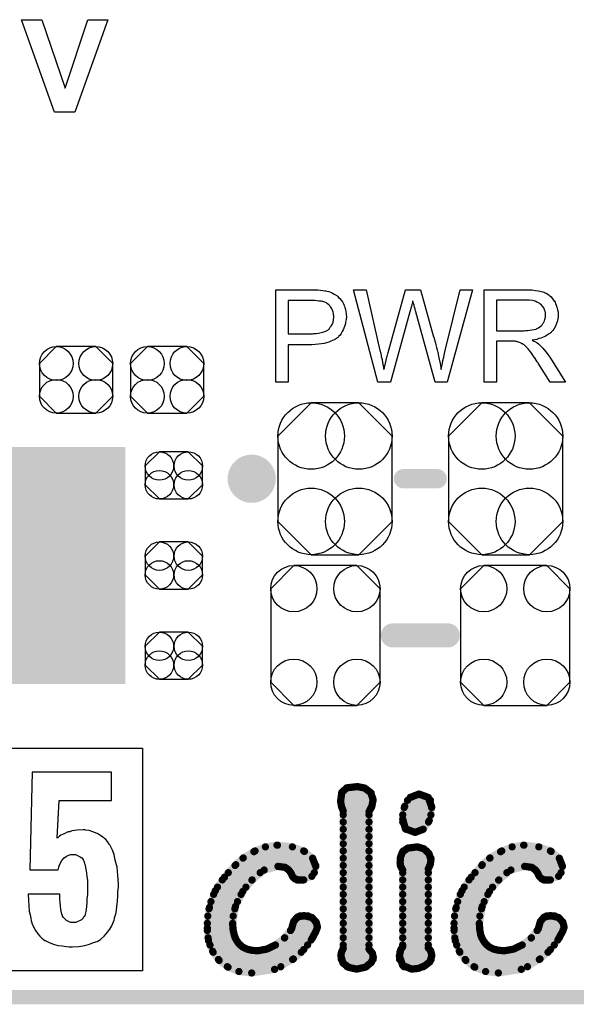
# Model space of a CAD drawing. Extents: x -0.52 to 0.5, y -1.13 to 1.12.
# Tile 3 of 15: x 0.04 to 0.27, y -1.13 to -0.72. Entities that reach past the tile are written whole.
import ezdxf

# ---------------------------------------------------------------- set-up
doc = ezdxf.new("R2010")
doc.units = 0
doc.layers.get('0').update_dxf_attribs({"linetype": 'CONTINUOUS'})
for name, color, linetype in [('gko', 6, 'CONTINUOUS'), ('gto', 2, 'CONTINUOUS'), ('gts', 1, 'CONTINUOUS')]:
    doc.layers.add(name, color=color, linetype=linetype)

# ---------------------------------------------------------------- blocks, each defined once
blk = doc.blocks.new('D22')
at = {"const_width": 0.005}
blk.add_lwpolyline([(-0.0025, 0, 1), (0.0025, 0, 1)], format="xyb", close=True, dxfattribs=at)
blk = doc.blocks.new('D34')
at = {"const_width": 0.004}
blk.add_lwpolyline([(-0.002, 0, 1), (0.002, 0, 1)], format="xyb", close=True, dxfattribs=at)
blk = doc.blocks.new('D36')
at = {"const_width": 0.0015}
blk.add_lwpolyline([(-0.00075, 0, 1), (0.00075, 0, 1)], format="xyb", close=True, dxfattribs=at)
blk = doc.blocks.new('D77')
at = {"const_width": 0.0984}
blk.add_lwpolyline([(-0.0315, 0), (0.0315, 0)], dxfattribs=at)
blk = doc.blocks.new('D85')
blk.add_lwpolyline([(-0.0152, 0.0068), (-0.0152, -0.0068), (-0.0082, -0.0138), (0.0082, -0.0138), (0.0152, -0.0068), (0.0152, 0.0068), (0.0082, 0.0138), (-0.0082, 0.0138)], close=True)
for centre in [(-0.0082, 0.0068), (0.0082, 0.0068), (-0.0082, -0.0068), (0.0082, -0.0068)]:
    blk.add_circle(centre, 0.007)
blk = doc.blocks.new('D86')
blk.add_lwpolyline([(-0.0237, 0.0177), (-0.0237, -0.0177), (-0.0099, -0.0315), (0.0099, -0.0315), (0.0237, -0.0177), (0.0237, 0.0177), (0.0099, 0.0315), (-0.0099, 0.0315)], close=True)
for centre in [(-0.0099, 0.0177), (0.0099, 0.0177), (-0.0099, -0.0177), (0.0099, -0.0177)]:
    blk.add_circle(centre, 0.0138)
blk = doc.blocks.new('D88')
blk.add_lwpolyline([(0.0227, -0.0194), (0.0227, 0.0194), (0.0131, 0.029), (-0.0131, 0.029), (-0.0227, 0.0194), (-0.0227, -0.0194), (-0.0131, -0.029), (0.0131, -0.029)], close=True)
for centre in [(-0.0131, 0.0194), (0.0131, 0.0194), (-0.0131, -0.0194), (0.0131, -0.0194)]:
    blk.add_circle(centre, 0.0096)
blk = doc.blocks.new('D89')
blk.add_lwpolyline([(-0.006, -0.0098), (0.006, -0.0098), (0.0119, -0.0039), (0.0119, 0.0039), (0.006, 0.0098), (-0.006, 0.0098), (-0.0119, 0.0039), (-0.0119, -0.0039)], close=True)
for centre in [(-0.006, 0.0039), (0.006, 0.0039), (-0.006, -0.0039), (0.006, -0.0039)]:
    blk.add_circle(centre, 0.0059)

msp = doc.modelspace()

# ---------------------------------------------------------------- linework, layer by layer
at = {"layer": 'gko', "color": 6, "const_width": 0.006}
msp.add_lwpolyline([(-0.5, -1.13), (0.4, -1.13)], dxfattribs=at)
at = {"layer": 'gto', "color": 2}
for points in [[(0.0626, -0.763), (0.0542, -0.763), (0.0405, -0.7246), (0.0489, -0.7246), (0.0586, -0.753), (0.068, -0.7246), (0.0763, -0.7246), (0.0626, -0.763)], [(0.1626, -0.8366), (0.1635, -0.8367), (0.1645, -0.8368), (0.1655, -0.8369), (0.1663, -0.837), (0.1664, -0.837), (0.1668, -0.8371), (0.1673, -0.8372), (0.168, -0.8374), (0.1687, -0.8376), (0.1695, -0.838), (0.1703, -0.8384), (0.171, -0.8388), (0.1711, -0.8389), (0.1714, -0.839), (0.1717, -0.8394), (0.1721, -0.8398), (0.1726, -0.8403), (0.1731, -0.8409), (0.1737, -0.8416), (0.1741, -0.8425), (0.1742, -0.8426), (0.1743, -0.8429), (0.1745, -0.8434), (0.1747, -0.844), (0.1749, -0.8448), (0.1751, -0.8457), (0.1752, -0.8467), (0.1753, -0.8478), (0.1753, -0.8478), (0.1753, -0.848), (0.1753, -0.8482), (0.1752, -0.8486), (0.1752, -0.849), (0.1751, -0.8495), (0.175, -0.85), (0.1749, -0.8506), (0.1745, -0.8519), (0.1743, -0.8526), (0.174, -0.8533), (0.1736, -0.854), (0.1732, -0.8547), (0.1727, -0.8554), (0.1721, -0.856), (0.1721, -0.8561), (0.172, -0.8562), (0.1718, -0.8564), (0.1715, -0.8565), (0.1712, -0.8568), (0.1708, -0.8571), (0.1702, -0.8574), (0.1696, -0.8577), (0.1689, -0.858), (0.168, -0.8583), (0.1671, -0.8586), (0.1661, -0.8589), (0.165, -0.8591), (0.1638, -0.8592), (0.1624, -0.8593), (0.1609, -0.8594), (0.1511, -0.8594), (0.1511, -0.875), (0.146, -0.875), (0.146, -0.8366), (0.1618, -0.8366), (0.1626, -0.8366)], [(0.2172, -0.875), (0.2122, -0.875), (0.2041, -0.8458), (0.2041, -0.8457), (0.2041, -0.8456), (0.204, -0.8454), (0.2039, -0.8451), (0.2038, -0.8445), (0.2036, -0.8438), (0.2034, -0.843), (0.2032, -0.8423), (0.203, -0.8417), (0.2029, -0.8414), (0.2029, -0.8413), (0.2029, -0.8413), (0.2028, -0.8414), (0.2028, -0.8417), (0.2027, -0.8422), (0.2025, -0.8428), (0.2023, -0.8435), (0.2021, -0.8443), (0.2019, -0.845), (0.2017, -0.8458), (0.1936, -0.875), (0.1883, -0.875), (0.1782, -0.8366), (0.1835, -0.8366), (0.1892, -0.8618), (0.1892, -0.8618), (0.1893, -0.862), (0.1893, -0.8622), (0.1894, -0.8625), (0.1895, -0.8628), (0.1896, -0.8632), (0.1897, -0.8637), (0.1898, -0.8643), (0.1901, -0.8655), (0.1903, -0.8668), (0.1906, -0.8682), (0.1909, -0.8697), (0.1909, -0.8696), (0.191, -0.8694), (0.1911, -0.8691), (0.1911, -0.8687), (0.1912, -0.8682), (0.1914, -0.8677), (0.1917, -0.8665), (0.192, -0.8652), (0.1921, -0.8646), (0.1923, -0.8641), (0.1924, -0.8636), (0.1925, -0.8631), (0.1926, -0.8628), (0.1927, -0.8626), (0.1999, -0.8366), (0.2061, -0.8366), (0.2115, -0.8561), (0.2115, -0.8561), (0.2117, -0.8564), (0.2118, -0.8568), (0.2119, -0.8573), (0.212, -0.858), (0.2123, -0.8587), (0.2125, -0.8595), (0.2127, -0.8605), (0.213, -0.8615), (0.2132, -0.8626), (0.2137, -0.8648), (0.2142, -0.8672), (0.2146, -0.8697), (0.2146, -0.8696), (0.2147, -0.8695), (0.2147, -0.8693), (0.2148, -0.869), (0.2148, -0.8687), (0.2149, -0.8683), (0.215, -0.8678), (0.2152, -0.8672), (0.2154, -0.866), (0.2158, -0.8646), (0.2161, -0.863), (0.2165, -0.8613), (0.2225, -0.8366), (0.2277, -0.8366), (0.2172, -0.875)], [(0.2508, -0.8366), (0.2513, -0.8366), (0.2524, -0.8367), (0.2537, -0.8369), (0.255, -0.837), (0.2562, -0.8373), (0.2568, -0.8375), (0.2573, -0.8376), (0.2574, -0.8376), (0.2574, -0.8377), (0.2578, -0.8379), (0.2583, -0.8381), (0.2589, -0.8385), (0.2596, -0.839), (0.2603, -0.8396), (0.2609, -0.8404), (0.2616, -0.8413), (0.2616, -0.8414), (0.2617, -0.8414), (0.2619, -0.8418), (0.2621, -0.8423), (0.2624, -0.843), (0.2627, -0.8439), (0.263, -0.8449), (0.2632, -0.8459), (0.2632, -0.8471), (0.2632, -0.8471), (0.2632, -0.8472), (0.2632, -0.8475), (0.2632, -0.8478), (0.2632, -0.8481), (0.2631, -0.8485), (0.2629, -0.8495), (0.2625, -0.8506), (0.2621, -0.8517), (0.2614, -0.8529), (0.261, -0.8535), (0.2606, -0.854), (0.2605, -0.8541), (0.2604, -0.8541), (0.2603, -0.8543), (0.2601, -0.8545), (0.2598, -0.8547), (0.2594, -0.8549), (0.259, -0.8552), (0.2586, -0.8555), (0.258, -0.8558), (0.2574, -0.8561), (0.2567, -0.8564), (0.256, -0.8567), (0.2552, -0.8569), (0.2543, -0.8572), (0.2534, -0.8574), (0.2524, -0.8575), (0.2525, -0.8576), (0.2527, -0.8577), (0.2531, -0.8579), (0.2535, -0.8581), (0.2545, -0.8587), (0.255, -0.8591), (0.2554, -0.8595), (0.2556, -0.8596), (0.2558, -0.8598), (0.2563, -0.8603), (0.2568, -0.8608), (0.2574, -0.8616), (0.2582, -0.8625), (0.2589, -0.8635), (0.2597, -0.8646), (0.2663, -0.875), (0.2599, -0.875), (0.2549, -0.867), (0.2549, -0.867), (0.2548, -0.8668), (0.2547, -0.8667), (0.2545, -0.8665), (0.2541, -0.8658), (0.2536, -0.8651), (0.253, -0.8642), (0.2524, -0.8633), (0.2518, -0.8625), (0.2512, -0.8617), (0.2512, -0.8617), (0.251, -0.8615), (0.2507, -0.8611), (0.2503, -0.8607), (0.2495, -0.8599), (0.2491, -0.8595), (0.2486, -0.8592), (0.2486, -0.8591), (0.2485, -0.8591), (0.2482, -0.859), (0.2479, -0.8588), (0.2476, -0.8586), (0.2472, -0.8585), (0.2463, -0.8582), (0.2462, -0.8582), (0.2461, -0.8581), (0.2459, -0.8581), (0.2456, -0.8581), (0.2452, -0.858), (0.2448, -0.858), (0.2442, -0.858), (0.2376, -0.858), (0.2376, -0.875), (0.2325, -0.875), (0.2325, -0.8366), (0.2503, -0.8366), (0.2508, -0.8366)], [(0.1621, -0.8411), (0.1511, -0.8411), (0.1511, -0.8549), (0.1614, -0.8549), (0.1618, -0.8548), (0.1622, -0.8548), (0.1627, -0.8547), (0.1637, -0.8546), (0.1649, -0.8544), (0.166, -0.8541), (0.1671, -0.8536), (0.1676, -0.8534), (0.168, -0.853), (0.1681, -0.8529), (0.1683, -0.8527), (0.1686, -0.8522), (0.169, -0.8517), (0.1694, -0.851), (0.1698, -0.8501), (0.17, -0.8491), (0.1701, -0.8479), (0.1701, -0.8479), (0.1701, -0.8478), (0.1701, -0.8475), (0.17, -0.847), (0.1699, -0.8465), (0.1698, -0.8459), (0.1696, -0.8451), (0.1693, -0.8445), (0.1689, -0.8438), (0.1688, -0.8438), (0.1686, -0.8435), (0.1684, -0.8433), (0.168, -0.8429), (0.1675, -0.8425), (0.167, -0.8421), (0.1664, -0.8418), (0.1656, -0.8415), (0.1656, -0.8415), (0.1654, -0.8415), (0.165, -0.8414), (0.1646, -0.8413), (0.1639, -0.8413), (0.1631, -0.8412), (0.1621, -0.8411)], [(0.2497, -0.8409), (0.2376, -0.8409), (0.2376, -0.8536), (0.2491, -0.8536), (0.2497, -0.8535), (0.2505, -0.8535), (0.2514, -0.8534), (0.2523, -0.8533), (0.2532, -0.8531), (0.2539, -0.8529), (0.2541, -0.8529), (0.2543, -0.8527), (0.2546, -0.8526), (0.2551, -0.8524), (0.2556, -0.852), (0.2561, -0.8516), (0.2566, -0.8511), (0.2569, -0.8506), (0.257, -0.8505), (0.2571, -0.8503), (0.2573, -0.85), (0.2575, -0.8495), (0.2577, -0.849), (0.2578, -0.8485), (0.2579, -0.8478), (0.258, -0.8471), (0.258, -0.8471), (0.258, -0.847), (0.2579, -0.8467), (0.2579, -0.8462), (0.2578, -0.8455), (0.2575, -0.8449), (0.2572, -0.8441), (0.2567, -0.8434), (0.256, -0.8426), (0.2559, -0.8426), (0.2556, -0.8424), (0.2552, -0.8421), (0.2544, -0.8418), (0.2536, -0.8414), (0.2525, -0.8411), (0.2512, -0.8409), (0.2497, -0.8409)], [(0.0907, -1.1191), (-0.009, -1.1191), (-0.009, -1.0267), (0.0907, -1.0267), (0.0907, -1.1191)], [(0.0778, -1.0367), (0.0449, -1.0367), (0.0439, -1.0772), (0.0557, -1.0772), (0.056, -1.0761), (0.0562, -1.0751), (0.0572, -1.0734), (0.0582, -1.0723), (0.0592, -1.0716), (0.0601, -1.0711), (0.061, -1.0709), (0.0615, -1.0708), (0.0617, -1.0708), (0.0629, -1.0709), (0.064, -1.0714), (0.0648, -1.0718), (0.0655, -1.0723), (0.066, -1.073), (0.0662, -1.0734), (0.0665, -1.0739), (0.0665, -1.074), (0.0669, -1.0754), (0.0672, -1.0769), (0.0675, -1.0784), (0.0676, -1.0801), (0.0678, -1.0815), (0.0678, -1.0826), (0.0678, -1.0834), (0.0678, -1.0836), (0.0678, -1.0837), (0.0678, -1.0858), (0.0678, -1.0876), (0.0676, -1.0891), (0.0676, -1.0904), (0.0676, -1.0913), (0.0675, -1.092), (0.0675, -1.0925), (0.0675, -1.0926), (0.0671, -1.0945), (0.0667, -1.0961), (0.0664, -1.0966), (0.0661, -1.097), (0.066, -1.0972), (0.066, -1.0973), (0.0654, -1.0979), (0.0648, -1.0983), (0.0636, -1.0988), (0.063, -1.099), (0.0625, -1.0991), (0.0621, -1.0991), (0.061, -1.099), (0.06, -1.0987), (0.0592, -1.0983), (0.0586, -1.0977), (0.058, -1.0972), (0.0578, -1.0968), (0.0575, -1.0965), (0.0575, -1.0963), (0.0571, -1.0951), (0.0568, -1.0937), (0.0565, -1.0908), (0.0564, -1.0894), (0.0564, -1.0883), (0.0564, -1.0876), (0.0564, -1.0873), (0.0432, -1.0873), (0.0433, -1.09), (0.0435, -1.0922), (0.0437, -1.0943), (0.044, -1.0959), (0.0443, -1.0973), (0.0444, -1.0984), (0.0447, -1.099), (0.0447, -1.0993), (0.0454, -1.1009), (0.0462, -1.1024), (0.0472, -1.1037), (0.0481, -1.1047), (0.0489, -1.1055), (0.0496, -1.1061), (0.0501, -1.1065), (0.0503, -1.1066), (0.0519, -1.1074), (0.0537, -1.108), (0.0555, -1.1086), (0.0574, -1.1088), (0.059, -1.109), (0.0603, -1.1091), (0.0615, -1.1091), (0.0643, -1.109), (0.0667, -1.1086), (0.0687, -1.1081), (0.0704, -1.1074), (0.0718, -1.1069), (0.0726, -1.1065), (0.0733, -1.1061), (0.0735, -1.1059), (0.0748, -1.1047), (0.0761, -1.1031), (0.0771, -1.1018), (0.0779, -1.1004), (0.0785, -1.0991), (0.0789, -1.0981), (0.0791, -1.0975), (0.0791, -1.0972), (0.0797, -1.095), (0.08, -1.0926), (0.0803, -1.0902), (0.0805, -1.088), (0.0805, -1.0861), (0.0807, -1.0845), (0.0807, -1.084), (0.0807, -1.0836), (0.0807, -1.0833), (0.0807, -1.0832), (0.0805, -1.0794), (0.0801, -1.0761), (0.0794, -1.0732), (0.0789, -1.0709), (0.0782, -1.069), (0.0775, -1.0677), (0.0771, -1.0669), (0.0769, -1.0666), (0.0762, -1.0655), (0.0754, -1.0647), (0.0737, -1.0632), (0.0719, -1.0621), (0.0701, -1.0614), (0.0685, -1.0609), (0.0672, -1.0608), (0.0667, -1.0607), (0.066, -1.0607), (0.0635, -1.0608), (0.0624, -1.0609), (0.0614, -1.0611), (0.0605, -1.0614), (0.06, -1.0615), (0.0596, -1.0616), (0.0594, -1.0616), (0.0585, -1.0621), (0.0575, -1.0625), (0.0568, -1.0629), (0.0562, -1.0633), (0.0555, -1.0639), (0.0553, -1.064), (0.0553, -1.0641), (0.0553, -1.064), (0.0553, -1.064), (0.0561, -1.0485), (0.0778, -1.0485), (0.0778, -1.0367)]]:
    msp.add_lwpolyline(points, dxfattribs=at)
at = {"layer": 'gto', "color": 2, "const_width": 0.01}
for points in [[(0.141, -0.915, 1), (0.131, -0.915)], [(0.131, -0.915, 1), (0.141, -0.915)]]:
    msp.add_lwpolyline(points, format="xyb", dxfattribs=at)
at = {"layer": 'gto', "color": 2}
for points, const_width in [([(0.131, -0.915), (0.131, -0.915)], 0.01), ([(0.141, -0.915), (0.141, -0.915)], 0.01), ([(0.141, -0.915), (0.141, -0.915)], 0.01), ([(0.199, -0.915), (0.213, -0.915)], 0.008), ([(0.1946, -0.98), (0.2174, -0.98)], 0.01), ([(0.1755, -1.0432), (0.1799, -1.0427)], 0.003), ([(0.1799, -1.0427), (0.1829, -1.0433)], 0.003), ([(0.1729, -1.0489), (0.1734, -1.0451)], 0.003), ([(0.1733, -1.0454), (0.1856, -1.0454)], 0.003), ([(0.1734, -1.0451), (0.1755, -1.0432)], 0.003), ([(0.1829, -1.0433), (0.1854, -1.0452)], 0.003), ([(0.1854, -1.0452), (0.1864, -1.0481)], 0.003), ([(0.2018, -1.0472), (0.2054, -1.0458)], 0.003), ([(0.2054, -1.0458), (0.2055, -1.0458)], 0.003), ([(0.2055, -1.0458), (0.2093, -1.0472)], 0.003), ([(0.1729, -1.0484), (0.1864, -1.0484)], 0.003), ([(0.1729, -1.0489), (0.1733, -1.051)], 0.003), ([(0.1733, -1.051), (0.174, -1.0528)], 0.003), ([(0.1847, -1.0531), (0.1859, -1.0508)], 0.003), ([(0.1859, -1.0508), (0.1864, -1.0481)], 0.003), ([(0.1987, -1.0562), (0.1995, -1.0509)], 0.003), ([(0.1995, -1.0509), (0.2018, -1.0472)], 0.003), ([(0.2007, -1.0484), (0.2102, -1.0484)], 0.003), ([(0.2093, -1.0472), (0.2107, -1.0511)], 0.003), ([(0.1734, -1.0514), (0.1857, -1.0514)], 0.003), ([(0.174, -1.1098), (0.174, -1.0528)], 0.003), ([(0.174, -1.0544), (0.1847, -1.0544)], 0.003), ([(0.1847, -1.1101), (0.1847, -1.0531)], 0.003), ([(0.1987, -1.0544), (0.2104, -1.0544)], 0.003), ([(0.1993, -1.0514), (0.2107, -1.0514)], 0.003), ([(0.2097, -1.0568), (0.2107, -1.0511)], 0.003), ([(0.174, -1.0574), (0.1847, -1.0574)], 0.003), ([(0.1987, -1.0562), (0.1998, -1.0602)], 0.003), ([(0.1987, -1.0574), (0.2094, -1.0574)], 0.003), ([(0.2072, -1.0604), (0.2097, -1.0568)], 0.003), ([(0.174, -1.0604), (0.1847, -1.0604)], 0.003), ([(0.1998, -1.0602), (0.2038, -1.0617)], 0.003), ([(0.2001, -1.0604), (0.2072, -1.0604)], 0.003), ([(0.2038, -1.0617), (0.2072, -1.0604)], 0.003), ([(0.1417, -1.0677), (0.1465, -1.067)], 0.003), ([(0.1465, -1.067), (0.1467, -1.067)], 0.003), ([(0.1467, -1.067), (0.1529, -1.0677)], 0.003), ([(0.174, -1.0634), (0.1847, -1.0634)], 0.003), ([(0.174, -1.0664), (0.1847, -1.0664)], 0.003), ([(0.2441, -1.0677), (0.2489, -1.067)], 0.003), ([(0.2489, -1.067), (0.249, -1.067)], 0.003), ([(0.249, -1.067), (0.2552, -1.0677)], 0.003), ([(0.1325, -1.0723), (0.1369, -1.0697)], 0.003), ([(0.1369, -1.0697), (0.1417, -1.0677)], 0.003), ([(0.1374, -1.0694), (0.1576, -1.0694)], 0.003), ([(0.1529, -1.0677), (0.1579, -1.0696)], 0.003), ([(0.1579, -1.0696), (0.1613, -1.0724)], 0.003), ([(0.174, -1.0694), (0.1847, -1.0694)], 0.003), ([(0.1978, -1.0719), (0.1986, -1.0698)], 0.003), ([(0.1986, -1.0698), (0.2008, -1.0682)], 0.003), ([(0.1989, -1.0694), (0.2086, -1.0694)], 0.003), ([(0.2008, -1.0682), (0.2048, -1.0677)], 0.003), ([(0.2048, -1.0677), (0.2075, -1.0685)], 0.003), ([(0.2075, -1.0685), (0.2096, -1.0705)], 0.003), ([(0.2096, -1.0705), (0.2104, -1.0729)], 0.003), ([(0.2349, -1.0723), (0.2393, -1.0697)], 0.003), ([(0.2393, -1.0697), (0.2441, -1.0677)], 0.003), ([(0.2398, -1.0694), (0.26, -1.0694)], 0.003), ([(0.2552, -1.0677), (0.2603, -1.0696)], 0.003), ([(0.2603, -1.0696), (0.2637, -1.0724)], 0.003), ([(0.1247, -1.0803), (0.1294, -1.0751)], 0.003), ([(0.1291, -1.0754), (0.1626, -1.0754)], 0.003), ([(0.1294, -1.0751), (0.1325, -1.0723)], 0.003), ([(0.1324, -1.0724), (0.1613, -1.0724)], 0.003), ([(0.1613, -1.0724), (0.1626, -1.0758)], 0.003), ([(0.174, -1.0724), (0.1847, -1.0724)], 0.003), ([(0.174, -1.0754), (0.1847, -1.0754)], 0.003), ([(0.1976, -1.0743), (0.1978, -1.0719)], 0.003), ([(0.1976, -1.0743), (0.1979, -1.0759)], 0.003), ([(0.1977, -1.0724), (0.2104, -1.0724)], 0.003), ([(0.1977, -1.0754), (0.21, -1.0754)], 0.003), ([(0.2097, -1.076), (0.2102, -1.0747)], 0.003), ([(0.2102, -1.0747), (0.2104, -1.073)], 0.003), ([(0.2104, -1.073), (0.2104, -1.0729)], 0.003), ([(0.2271, -1.0803), (0.2317, -1.0751)], 0.003), ([(0.2315, -1.0754), (0.2649, -1.0754)], 0.003), ([(0.2317, -1.0751), (0.2349, -1.0723)], 0.003), ([(0.2348, -1.0724), (0.2637, -1.0724)], 0.003), ([(0.2637, -1.0724), (0.265, -1.0758)], 0.003), ([(0.1263, -1.0784), (0.1395, -1.0784)], 0.003), ([(0.1361, -1.0815), (0.1412, -1.0773)], 0.003), ([(0.1412, -1.0773), (0.1469, -1.0758)], 0.003), ([(0.1469, -1.0758), (0.1499, -1.0762)], 0.003), ([(0.1499, -1.0762), (0.1514, -1.0773)], 0.003), ([(0.1514, -1.0773), (0.1523, -1.0785)], 0.003), ([(0.1522, -1.0784), (0.162, -1.0784)], 0.003), ([(0.1523, -1.0785), (0.1529, -1.0799)], 0.003), ([(0.161, -1.0799), (0.1626, -1.0758)], 0.003), ([(0.174, -1.0784), (0.1847, -1.0784)], 0.003), ([(0.1979, -1.0759), (0.1987, -1.0773)], 0.003), ([(0.1987, -1.1091), (0.1987, -1.0773)], 0.003), ([(0.1987, -1.0784), (0.2093, -1.0784)], 0.003), ([(0.2093, -1.0768), (0.2097, -1.076)], 0.003), ([(0.2093, -1.1096), (0.2093, -1.0768)], 0.003), ([(0.2287, -1.0784), (0.2419, -1.0784)], 0.003), ([(0.2385, -1.0815), (0.2436, -1.0773)], 0.003), ([(0.2436, -1.0773), (0.2493, -1.0758)], 0.003), ([(0.2493, -1.0758), (0.2523, -1.0762)], 0.003), ([(0.2523, -1.0762), (0.2538, -1.0773)], 0.003), ([(0.2538, -1.0773), (0.2547, -1.0785)], 0.003), ([(0.2546, -1.0784), (0.2644, -1.0784)], 0.003), ([(0.2547, -1.0785), (0.2553, -1.0799)], 0.003), ([(0.2634, -1.0799), (0.265, -1.0758)], 0.003), ([(0.1209, -1.0859), (0.1247, -1.0803)], 0.003), ([(0.1238, -1.0814), (0.1362, -1.0814)], 0.003), ([(0.1323, -1.0862), (0.1361, -1.0815)], 0.003), ([(0.1529, -1.0799), (0.154, -1.081)], 0.003), ([(0.154, -1.081), (0.1559, -1.0815)], 0.003), ([(0.1548, -1.0814), (0.1576, -1.0814)], 0.003), ([(0.1559, -1.0815), (0.161, -1.0799)], 0.003), ([(0.174, -1.0814), (0.1847, -1.0814)], 0.003), ([(0.1987, -1.0814), (0.2093, -1.0814)], 0.003), ([(0.2233, -1.0859), (0.2271, -1.0803)], 0.003), ([(0.2262, -1.0814), (0.2386, -1.0814)], 0.003), ([(0.2347, -1.0862), (0.2385, -1.0815)], 0.003), ([(0.2553, -1.0799), (0.2564, -1.081)], 0.003), ([(0.2564, -1.081), (0.2583, -1.0815)], 0.003), ([(0.2572, -1.0814), (0.26, -1.0814)], 0.003), ([(0.2583, -1.0815), (0.2634, -1.0799)], 0.003), ([(0.1185, -1.0928), (0.1209, -1.0859)], 0.003), ([(0.1202, -1.0874), (0.1316, -1.0874)], 0.003), ([(0.1218, -1.0844), (0.1336, -1.0844)], 0.003), ([(0.1293, -1.0924), (0.1323, -1.0862)], 0.003), ([(0.174, -1.0844), (0.1847, -1.0844)], 0.003), ([(0.174, -1.0874), (0.1847, -1.0874)], 0.003), ([(0.1987, -1.0844), (0.2093, -1.0844)], 0.003), ([(0.1987, -1.0874), (0.2093, -1.0874)], 0.003), ([(0.2209, -1.0928), (0.2233, -1.0859)], 0.003), ([(0.2226, -1.0874), (0.234, -1.0874)], 0.003), ([(0.2242, -1.0844), (0.236, -1.0844)], 0.003), ([(0.2317, -1.0924), (0.2347, -1.0862)], 0.003), ([(0.1191, -1.0904), (0.1301, -1.0904)], 0.003), ([(0.174, -1.0904), (0.1847, -1.0904)], 0.003), ([(0.1987, -1.0904), (0.2093, -1.0904)], 0.003), ([(0.2215, -1.0904), (0.2325, -1.0904)], 0.003), ([(0.1176, -1.1014), (0.1185, -1.0928)], 0.003), ([(0.1183, -1.0934), (0.129, -1.0934)], 0.003), ([(0.1281, -1.0997), (0.1293, -1.0924)], 0.003), ([(0.174, -1.0934), (0.1847, -1.0934)], 0.003), ([(0.1987, -1.0934), (0.2093, -1.0934)], 0.003), ([(0.22, -1.1014), (0.2209, -1.0928)], 0.003), ([(0.2207, -1.0934), (0.2314, -1.0934)], 0.003), ([(0.2305, -1.0997), (0.2317, -1.0924)], 0.003), ([(0.1176, -1.0994), (0.1281, -1.0994)], 0.003), ([(0.1178, -1.0964), (0.1283, -1.0964)], 0.003), ([(0.1281, -1.0997), (0.1283, -1.1022)], 0.003), ([(0.1526, -1.1016), (0.1534, -1.0987)], 0.003), ([(0.1532, -1.0994), (0.1629, -1.0994)], 0.003), ([(0.1534, -1.0987), (0.1549, -1.0969)], 0.003), ([(0.1549, -1.0969), (0.1576, -1.0962)], 0.003), ([(0.1559, -1.0964), (0.1595, -1.0964)], 0.003), ([(0.1576, -1.0962), (0.161, -1.097)], 0.003), ([(0.161, -1.097), (0.1628, -1.099)], 0.003), ([(0.1628, -1.099), (0.1633, -1.101)], 0.003), ([(0.174, -1.0964), (0.1847, -1.0964)], 0.003), ([(0.174, -1.0994), (0.1847, -1.0994)], 0.003), ([(0.1987, -1.0964), (0.2093, -1.0964)], 0.003), ([(0.1987, -1.0994), (0.2093, -1.0994)], 0.003), ([(0.22, -1.0994), (0.2305, -1.0994)], 0.003), ([(0.2202, -1.0964), (0.2307, -1.0964)], 0.003), ([(0.2305, -1.0997), (0.2307, -1.1022)], 0.003), ([(0.255, -1.1016), (0.2558, -1.0987)], 0.003), ([(0.2556, -1.0994), (0.2653, -1.0994)], 0.003), ([(0.2558, -1.0987), (0.2573, -1.0969)], 0.003), ([(0.2573, -1.0969), (0.26, -1.0962)], 0.003), ([(0.2583, -1.0964), (0.2619, -1.0964)], 0.003), ([(0.26, -1.0962), (0.2634, -1.097)], 0.003), ([(0.2634, -1.097), (0.2652, -1.099)], 0.003), ([(0.2652, -1.099), (0.2657, -1.101)], 0.003), ([(0.1176, -1.1014), (0.1181, -1.1066)], 0.003), ([(0.1176, -1.1024), (0.1283, -1.1024)], 0.003), ([(0.1283, -1.1022), (0.1288, -1.1044)], 0.003), ([(0.1496, -1.1055), (0.1526, -1.1016)], 0.003), ([(0.1521, -1.1024), (0.1628, -1.1024)], 0.003), ([(0.1607, -1.1063), (0.1626, -1.1029)], 0.003), ([(0.1626, -1.1029), (0.1633, -1.101)], 0.003), ([(0.174, -1.1024), (0.1847, -1.1024)], 0.003), ([(0.1987, -1.1024), (0.2093, -1.1024)], 0.003), ([(0.22, -1.1014), (0.2205, -1.1066)], 0.003), ([(0.22, -1.1024), (0.2307, -1.1024)], 0.003), ([(0.2307, -1.1022), (0.2311, -1.1044)], 0.003), ([(0.252, -1.1055), (0.255, -1.1016)], 0.003), ([(0.2545, -1.1024), (0.2652, -1.1024)], 0.003), ([(0.2631, -1.1063), (0.265, -1.1029)], 0.003), ([(0.265, -1.1029), (0.2657, -1.101)], 0.003), ([(0.1179, -1.1054), (0.1291, -1.1054)], 0.003), ([(0.1181, -1.1066), (0.1198, -1.111)], 0.003), ([(0.1288, -1.1044), (0.1296, -1.1063)], 0.003), ([(0.1296, -1.1063), (0.1307, -1.1079)], 0.003), ([(0.1307, -1.1079), (0.1322, -1.1092)], 0.003), ([(0.1458, -1.1084), (0.1496, -1.1055)], 0.003), ([(0.1497, -1.1054), (0.1613, -1.1054)], 0.003), ([(0.1576, -1.1103), (0.1607, -1.1063)], 0.003), ([(0.174, -1.1054), (0.1847, -1.1054)], 0.003), ([(0.1987, -1.1054), (0.2093, -1.1054)], 0.003), ([(0.2203, -1.1054), (0.2315, -1.1054)], 0.003), ([(0.2205, -1.1066), (0.2222, -1.111)], 0.003), ([(0.2311, -1.1044), (0.232, -1.1063)], 0.003), ([(0.232, -1.1063), (0.2331, -1.1079)], 0.003), ([(0.2331, -1.1079), (0.2346, -1.1092)], 0.003), ([(0.2482, -1.1084), (0.252, -1.1055)], 0.003), ([(0.2521, -1.1054), (0.2637, -1.1054)], 0.003), ([(0.26, -1.1103), (0.2631, -1.1063)], 0.003), ([(0.1187, -1.1084), (0.1312, -1.1084)], 0.003), ([(0.1198, -1.111), (0.1225, -1.1148)], 0.003), ([(0.12, -1.1114), (0.1566, -1.1114)], 0.003), ([(0.1322, -1.1092), (0.134, -1.1101)], 0.003), ([(0.134, -1.1101), (0.1361, -1.1106)], 0.003), ([(0.1361, -1.1106), (0.1385, -1.1108)], 0.003), ([(0.1385, -1.1108), (0.1423, -1.1101)], 0.003), ([(0.1423, -1.1101), (0.1458, -1.1084)], 0.003), ([(0.1459, -1.1084), (0.1592, -1.1084)], 0.003), ([(0.1533, -1.1142), (0.1576, -1.1103)], 0.003), ([(0.173, -1.1128), (0.1733, -1.1113)], 0.003), ([(0.1733, -1.1113), (0.174, -1.1098)], 0.003), ([(0.1733, -1.1114), (0.1858, -1.1114)], 0.003), ([(0.174, -1.1084), (0.1847, -1.1084)], 0.003), ([(0.1847, -1.1101), (0.1861, -1.1118)], 0.003), ([(0.1861, -1.1118), (0.1865, -1.1136)], 0.003), ([(0.1973, -1.113), (0.1978, -1.1105)], 0.003), ([(0.1975, -1.1114), (0.2105, -1.1114)], 0.003), ([(0.1978, -1.1105), (0.1987, -1.1091)], 0.003), ([(0.1987, -1.1084), (0.2093, -1.1084)], 0.003), ([(0.2093, -1.1096), (0.2103, -1.1108)], 0.003), ([(0.2103, -1.1108), (0.2108, -1.1128)], 0.003), ([(0.2211, -1.1084), (0.2336, -1.1084)], 0.003), ([(0.2222, -1.111), (0.2249, -1.1148)], 0.003), ([(0.2224, -1.1114), (0.259, -1.1114)], 0.003), ([(0.2346, -1.1092), (0.2364, -1.1101)], 0.003), ([(0.2364, -1.1101), (0.2385, -1.1106)], 0.003), ([(0.2385, -1.1106), (0.2409, -1.1108)], 0.003), ([(0.2409, -1.1108), (0.2447, -1.1101)], 0.003), ([(0.2447, -1.1101), (0.2482, -1.1084)], 0.003), ([(0.2483, -1.1084), (0.2616, -1.1084)], 0.003), ([(0.2557, -1.1142), (0.26, -1.1103)], 0.003), ([(0.1222, -1.1144), (0.153, -1.1144)], 0.003), ([(0.1225, -1.1148), (0.1262, -1.1176)], 0.003), ([(0.1455, -1.1185), (0.1533, -1.1142)], 0.003), ([(0.173, -1.1128), (0.1739, -1.1159)], 0.003), ([(0.1732, -1.1144), (0.1864, -1.1144)], 0.003), ([(0.1739, -1.1159), (0.1763, -1.1177)], 0.003), ([(0.1832, -1.1176), (0.1856, -1.1157)], 0.003), ([(0.1856, -1.1157), (0.1865, -1.1136)], 0.003), ([(0.1973, -1.113), (0.1987, -1.1169)], 0.003), ([(0.1974, -1.1144), (0.2105, -1.1144)], 0.003), ([(0.2079, -1.117), (0.21, -1.1153)], 0.003), ([(0.21, -1.1153), (0.2108, -1.1128)], 0.003), ([(0.2246, -1.1144), (0.2554, -1.1144)], 0.003), ([(0.2249, -1.1148), (0.2286, -1.1176)], 0.003), ([(0.2479, -1.1185), (0.2557, -1.1142)], 0.003), ([(0.1259, -1.1174), (0.1481, -1.1174)], 0.003), ([(0.1262, -1.1176), (0.1307, -1.1194)], 0.003), ([(0.1307, -1.1194), (0.136, -1.12)], 0.003), ([(0.136, -1.12), (0.1455, -1.1185)], 0.003), ([(0.1756, -1.1174), (0.1836, -1.1174)], 0.003), ([(0.1763, -1.1177), (0.1796, -1.1184)], 0.003), ([(0.1796, -1.1184), (0.1832, -1.1176)], 0.003), ([(0.1987, -1.1169), (0.2024, -1.1184)], 0.003), ([(0.1992, -1.1174), (0.2073, -1.1174)], 0.003), ([(0.2024, -1.1184), (0.2052, -1.1181)], 0.003), ([(0.2052, -1.1181), (0.2079, -1.117)], 0.003), ([(0.2283, -1.1174), (0.2505, -1.1174)], 0.003), ([(0.2286, -1.1176), (0.2331, -1.1194)], 0.003), ([(0.2331, -1.1194), (0.2384, -1.12)], 0.003), ([(0.2384, -1.12), (0.2479, -1.1185)], 0.003)]:
    msp.add_lwpolyline(points, dxfattribs=dict(at, const_width=const_width))

# ---------------------------------------------------------------- block references
at = {"layer": 'gto'}
for name, p in [('D22', (0.131, -0.915)), ('D22', (0.131, -0.915)), ('D22', (0.141, -0.915)), ('D22', (0.141, -0.915)), ('D22', (0.141, -0.915)), ('D22', (0.141, -0.915)), ('D34', (0.199, -0.915)), ('D34', (0.213, -0.915)), ('D22', (0.1946, -0.98)), ('D22', (0.2174, -0.98)), ('D36', (0.1799, -1.0427)), ('D36', (0.1733, -1.0454)), ('D36', (0.1734, -1.0451)), ('D36', (0.1755, -1.0432)), ('D36', (0.1829, -1.0433)), ('D36', (0.1854, -1.0452)), ('D36', (0.1856, -1.0454)), ('D36', (0.2054, -1.0458)), ('D36', (0.2054, -1.0458)), ('D36', (0.2055, -1.0458)), ('D36', (0.1729, -1.0484)), ('D36', (0.1729, -1.0489)), ('D36', (0.1729, -1.0489)), ('D36', (0.1733, -1.051)), ('D36', (0.1733, -1.051)), ('D36', (0.1859, -1.0508)), ('D36', (0.1859, -1.0508)), ('D36', (0.1864, -1.0481)), ('D36', (0.1864, -1.0481)), ('D36', (0.1864, -1.0484)), ('D36', (0.1995, -1.0509)), ('D36', (0.2007, -1.0484)), ('D36', (0.2018, -1.0472)), ('D36', (0.2093, -1.0472)), ('D36', (0.2102, -1.0484)), ('D36', (0.1734, -1.0514)), ('D36', (0.174, -1.0528)), ('D36', (0.174, -1.0528)), ('D36', (0.174, -1.0544)), ('D36', (0.1847, -1.0531)), ('D36', (0.1847, -1.0531)), ('D36', (0.1847, -1.0544)), ('D36', (0.1857, -1.0514)), ('D36', (0.1987, -1.0544)), ('D36', (0.1993, -1.0514)), ('D36', (0.2104, -1.0544)), ('D36', (0.2107, -1.0511)), ('D36', (0.2107, -1.0511)), ('D36', (0.2107, -1.0514)), ('D36', (0.174, -1.0574)), ('D36', (0.1847, -1.0574)), ('D36', (0.1987, -1.0562)), ('D36', (0.1987, -1.0562)), ('D36', (0.1987, -1.0574)), ('D36', (0.2094, -1.0574)), ('D36', (0.2097, -1.0568)), ('D36', (0.2097, -1.0568)), ('D36', (0.174, -1.0604)), ('D36', (0.1847, -1.0604)), ('D36', (0.1998, -1.0602)), ('D36', (0.1998, -1.0602)), ('D36', (0.2001, -1.0604)), ('D36', (0.2038, -1.0617)), ('D36', (0.2038, -1.0617)), ('D36', (0.2072, -1.0604)), ('D36', (0.2072, -1.0604)), ('D36', (0.2072, -1.0604)), ('D36', (0.1465, -1.067)), ('D36', (0.1465, -1.067)), ('D36', (0.1467, -1.067)), ('D36', (0.174, -1.0634)), ('D36', (0.174, -1.0664)), ('D36', (0.1847, -1.0634)), ('D36', (0.1847, -1.0664)), ('D36', (0.2489, -1.067)), ('D36', (0.2489, -1.067)), ('D36', (0.249, -1.067)), ('D36', (0.1369, -1.0697)), ('D36', (0.1374, -1.0694)), ('D36', (0.1417, -1.0677)), ('D36', (0.1529, -1.0677)), ('D36', (0.1576, -1.0694)), ('D36', (0.1579, -1.0696)), ('D36', (0.174, -1.0694)), ('D36', (0.1847, -1.0694)), ('D36', (0.1986, -1.0698)), ('D36', (0.1989, -1.0694)), ('D36', (0.2008, -1.0682)), ('D36', (0.2048, -1.0677)), ('D36', (0.2075, -1.0685)), ('D36', (0.2086, -1.0694)), ('D36', (0.2096, -1.0705)), ('D36', (0.2393, -1.0697)), ('D36', (0.2398, -1.0694)), ('D36', (0.2441, -1.0677)), ('D36', (0.2552, -1.0677)), ('D36', (0.26, -1.0694)), ('D36', (0.2603, -1.0696)), ('D36', (0.1291, -1.0754)), ('D36', (0.1294, -1.0751)), ('D36', (0.1324, -1.0724)), ('D36', (0.1325, -1.0723)), ('D36', (0.1613, -1.0724)), ('D36', (0.1613, -1.0724)), ('D36', (0.1626, -1.0754)), ('D36', (0.174, -1.0724)), ('D36', (0.174, -1.0754)), ('D36', (0.1847, -1.0724)), ('D36', (0.1847, -1.0754)), ('D36', (0.1976, -1.0743)), ('D36', (0.1976, -1.0743)), ('D36', (0.1977, -1.0724)), ('D36', (0.1977, -1.0754)), ('D36', (0.1978, -1.0719)), ('D36', (0.21, -1.0754)), ('D36', (0.2102, -1.0747)), ('D36', (0.2102, -1.0747)), ('D36', (0.2104, -1.0724)), ('D36', (0.2104, -1.0729)), ('D36', (0.2104, -1.0729)), ('D36', (0.2104, -1.073)), ('D36', (0.2104, -1.073)), ('D36', (0.2315, -1.0754)), ('D36', (0.2317, -1.0751)), ('D36', (0.2348, -1.0724)), ('D36', (0.2349, -1.0723)), ('D36', (0.2637, -1.0724)), ('D36', (0.2637, -1.0724)), ('D36', (0.2649, -1.0754)), ('D36', (0.1263, -1.0784)), ('D36', (0.1395, -1.0784)), ('D36', (0.1412, -1.0773)), ('D36', (0.1412, -1.0773)), ('D36', (0.1469, -1.0758)), ('D36', (0.1469, -1.0758)), ('D36', (0.1499, -1.0762)), ('D36', (0.1499, -1.0762)), ('D36', (0.1514, -1.0773)), ('D36', (0.1514, -1.0773)), ('D36', (0.1522, -1.0784)), ('D36', (0.1523, -1.0785)), ('D36', (0.1523, -1.0785)), ('D36', (0.162, -1.0784)), ('D36', (0.1626, -1.0758)), ('D36', (0.1626, -1.0758)), ('D36', (0.174, -1.0784)), ('D36', (0.1847, -1.0784)), ('D36', (0.1979, -1.0759)), ('D36', (0.1979, -1.0759)), ('D36', (0.1987, -1.0773)), ('D36', (0.1987, -1.0773)), ('D36', (0.1987, -1.0784)), ('D36', (0.2093, -1.0768)), ('D36', (0.2093, -1.0768)), ('D36', (0.2093, -1.0784)), ('D36', (0.2097, -1.076)), ('D36', (0.2097, -1.076)), ('D36', (0.2287, -1.0784)), ('D36', (0.2419, -1.0784)), ('D36', (0.2436, -1.0773)), ('D36', (0.2436, -1.0773)), ('D36', (0.2493, -1.0758)), ('D36', (0.2493, -1.0758)), ('D36', (0.2523, -1.0762)), ('D36', (0.2523, -1.0762)), ('D36', (0.2538, -1.0773)), ('D36', (0.2538, -1.0773)), ('D36', (0.2546, -1.0784)), ('D36', (0.2547, -1.0785)), ('D36', (0.2547, -1.0785)), ('D36', (0.2644, -1.0784)), ('D36', (0.265, -1.0758)), ('D36', (0.265, -1.0758)), ('D36', (0.1238, -1.0814)), ('D36', (0.1247, -1.0803)), ('D36', (0.1361, -1.0815)), ('D36', (0.1361, -1.0815)), ('D36', (0.1362, -1.0814)), ('D36', (0.1529, -1.0799)), ('D36', (0.1529, -1.0799)), ('D36', (0.154, -1.081)), ('D36', (0.154, -1.081)), ('D36', (0.1548, -1.0814)), ('D36', (0.1559, -1.0815)), ('D36', (0.1559, -1.0815)), ('D36', (0.1576, -1.0814)), ('D36', (0.161, -1.0799)), ('D36', (0.161, -1.0799)), ('D36', (0.174, -1.0814)), ('D36', (0.1847, -1.0814)), ('D36', (0.1987, -1.0814)), ('D36', (0.2093, -1.0814)), ('D36', (0.2262, -1.0814)), ('D36', (0.2271, -1.0803)), ('D36', (0.2385, -1.0815)), ('D36', (0.2385, -1.0815)), ('D36', (0.2386, -1.0814)), ('D36', (0.2553, -1.0799)), ('D36', (0.2553, -1.0799)), ('D36', (0.2564, -1.081)), ('D36', (0.2564, -1.081)), ('D36', (0.2572, -1.0814)), ('D36', (0.2583, -1.0815)), ('D36', (0.2583, -1.0815)), ('D36', (0.26, -1.0814)), ('D36', (0.2634, -1.0799)), ('D36', (0.2634, -1.0799)), ('D36', (0.1202, -1.0874)), ('D36', (0.1209, -1.0859)), ('D36', (0.1218, -1.0844)), ('D36', (0.1316, -1.0874)), ('D36', (0.1323, -1.0862)), ('D36', (0.1323, -1.0862)), ('D36', (0.1336, -1.0844)), ('D36', (0.174, -1.0844)), ('D36', (0.174, -1.0874)), ('D36', (0.1847, -1.0844)), ('D36', (0.1847, -1.0874)), ('D36', (0.1987, -1.0844)), ('D36', (0.1987, -1.0874)), ('D36', (0.2093, -1.0844)), ('D36', (0.2093, -1.0874)), ('D36', (0.2226, -1.0874)), ('D36', (0.2233, -1.0859)), ('D36', (0.2242, -1.0844)), ('D36', (0.234, -1.0874)), ('D36', (0.2347, -1.0862)), ('D36', (0.2347, -1.0862)), ('D36', (0.236, -1.0844)), ('D36', (0.1191, -1.0904)), ('D36', (0.1301, -1.0904)), ('D36', (0.174, -1.0904)), ('D36', (0.1847, -1.0904)), ('D36', (0.1987, -1.0904)), ('D36', (0.2093, -1.0904)), ('D36', (0.2215, -1.0904)), ('D36', (0.2325, -1.0904)), ('D36', (0.1183, -1.0934)), ('D36', (0.1185, -1.0928)), ('D36', (0.129, -1.0934)), ('D36', (0.1293, -1.0924)), ('D36', (0.1293, -1.0924)), ('D36', (0.174, -1.0934)), ('D36', (0.1847, -1.0934)), ('D36', (0.1987, -1.0934)), ('D36', (0.2093, -1.0934)), ('D36', (0.2207, -1.0934)), ('D36', (0.2209, -1.0928)), ('D36', (0.2314, -1.0934)), ('D36', (0.2317, -1.0924)), ('D36', (0.2317, -1.0924)), ('D36', (0.1176, -1.0994)), ('D36', (0.1178, -1.0964)), ('D36', (0.1281, -1.0994)), ('D36', (0.1281, -1.0997)), ('D36', (0.1281, -1.0997)), ('D36', (0.1283, -1.0964)), ('D36', (0.1532, -1.0994)), ('D36', (0.1534, -1.0987)), ('D36', (0.1549, -1.0969)), ('D36', (0.1559, -1.0964)), ('D36', (0.1576, -1.0962)), ('D36', (0.1595, -1.0964)), ('D36', (0.161, -1.097)), ('D36', (0.1628, -1.099)), ('D36', (0.1629, -1.0994)), ('D36', (0.174, -1.0964)), ('D36', (0.174, -1.0994)), ('D36', (0.1847, -1.0964)), ('D36', (0.1847, -1.0994)), ('D36', (0.1987, -1.0964)), ('D36', (0.1987, -1.0994)), ('D36', (0.2093, -1.0964)), ('D36', (0.2093, -1.0994)), ('D36', (0.22, -1.0994)), ('D36', (0.2202, -1.0964)), ('D36', (0.2305, -1.0994)), ('D36', (0.2305, -1.0997)), ('D36', (0.2305, -1.0997)), ('D36', (0.2307, -1.0964)), ('D36', (0.2556, -1.0994)), ('D36', (0.2558, -1.0987)), ('D36', (0.2573, -1.0969)), ('D36', (0.2583, -1.0964)), ('D36', (0.26, -1.0962)), ('D36', (0.2619, -1.0964)), ('D36', (0.2634, -1.097)), ('D36', (0.2652, -1.099)), ('D36', (0.2653, -1.0994)), ('D36', (0.1176, -1.1014)), ('D36', (0.1176, -1.1014)), ('D36', (0.1176, -1.1024)), ('D36', (0.1283, -1.1022)), ('D36', (0.1283, -1.1024)), ('D36', (0.1521, -1.1024)), ('D36', (0.1526, -1.1016)), ('D36', (0.1626, -1.1029)), ('D36', (0.1626, -1.1029)), ('D36', (0.1628, -1.1024)), ('D36', (0.1633, -1.101)), ('D36', (0.1633, -1.101)), ('D36', (0.174, -1.1024)), ('D36', (0.1847, -1.1024)), ('D36', (0.1987, -1.1024)), ('D36', (0.2093, -1.1024)), ('D36', (0.22, -1.1014)), ('D36', (0.22, -1.1014)), ('D36', (0.22, -1.1024)), ('D36', (0.2307, -1.1022)), ('D36', (0.2307, -1.1024)), ('D36', (0.2545, -1.1024)), ('D36', (0.255, -1.1016)), ('D36', (0.265, -1.1029)), ('D36', (0.265, -1.1029)), ('D36', (0.2652, -1.1024)), ('D36', (0.2657, -1.101)), ('D36', (0.2657, -1.101)), ('D36', (0.1179, -1.1054)), ('D36', (0.1181, -1.1066)), ('D36', (0.1181, -1.1066)), ('D36', (0.1288, -1.1044)), ('D36', (0.1291, -1.1054)), ('D36', (0.1296, -1.1063)), ('D36', (0.1307, -1.1079)), ('D36', (0.1496, -1.1055)), ('D36', (0.1497, -1.1054)), ('D36', (0.1607, -1.1063)), ('D36', (0.1607, -1.1063)), ('D36', (0.1613, -1.1054)), ('D36', (0.174, -1.1054)), ('D36', (0.1847, -1.1054)), ('D36', (0.1987, -1.1054)), ('D36', (0.2093, -1.1054)), ('D36', (0.2203, -1.1054)), ('D36', (0.2205, -1.1066)), ('D36', (0.2205, -1.1066)), ('D36', (0.2311, -1.1044)), ('D36', (0.2315, -1.1054)), ('D36', (0.232, -1.1063)), ('D36', (0.2331, -1.1079)), ('D36', (0.252, -1.1055)), ('D36', (0.2521, -1.1054)), ('D36', (0.2631, -1.1063)), ('D36', (0.2631, -1.1063)), ('D36', (0.2637, -1.1054)), ('D36', (0.1187, -1.1084)), ('D36', (0.1198, -1.111)), ('D36', (0.1198, -1.111)), ('D36', (0.12, -1.1114)), ('D36', (0.1312, -1.1084)), ('D36', (0.1322, -1.1092)), ('D36', (0.134, -1.1101)), ('D36', (0.1361, -1.1106)), ('D36', (0.1385, -1.1108)), ('D36', (0.1423, -1.1101)), ('D36', (0.1458, -1.1084)), ('D36', (0.1459, -1.1084)), ('D36', (0.1566, -1.1114)), ('D36', (0.1576, -1.1103)), ('D36', (0.1576, -1.1103)), ('D36', (0.1592, -1.1084)), ('D36', (0.1733, -1.1113)), ('D36', (0.1733, -1.1114)), ('D36', (0.174, -1.1084)), ('D36', (0.174, -1.1098)), ('D36', (0.174, -1.1098)), ('D36', (0.1847, -1.1084)), ('D36', (0.1847, -1.1101)), ('D36', (0.1847, -1.1101)), ('D36', (0.1858, -1.1114)), ('D36', (0.1861, -1.1118)), ('D36', (0.1975, -1.1114)), ('D36', (0.1978, -1.1105)), ('D36', (0.1987, -1.1084)), ('D36', (0.1987, -1.1091)), ('D36', (0.2093, -1.1084)), ('D36', (0.2093, -1.1096)), ('D36', (0.2093, -1.1096)), ('D36', (0.2103, -1.1108)), ('D36', (0.2105, -1.1114)), ('D36', (0.2211, -1.1084)), ('D36', (0.2222, -1.111)), ('D36', (0.2222, -1.111)), ('D36', (0.2224, -1.1114)), ('D36', (0.2336, -1.1084)), ('D36', (0.2346, -1.1092)), ('D36', (0.2364, -1.1101)), ('D36', (0.2385, -1.1106)), ('D36', (0.2409, -1.1108)), ('D36', (0.2447, -1.1101)), ('D36', (0.2482, -1.1084)), ('D36', (0.2483, -1.1084)), ('D36', (0.259, -1.1114)), ('D36', (0.26, -1.1103)), ('D36', (0.26, -1.1103)), ('D36', (0.2616, -1.1084)), ('D36', (0.1222, -1.1144)), ('D36', (0.1225, -1.1148)), ('D36', (0.1225, -1.1148)), ('D36', (0.153, -1.1144)), ('D36', (0.1533, -1.1142)), ('D36', (0.1533, -1.1142)), ('D36', (0.173, -1.1128)), ('D36', (0.173, -1.1128)), ('D36', (0.1732, -1.1144)), ('D36', (0.1739, -1.1159)), ('D36', (0.1739, -1.1159)), ('D36', (0.1856, -1.1157)), ('D36', (0.1856, -1.1157)), ('D36', (0.1864, -1.1144)), ('D36', (0.1865, -1.1136)), ('D36', (0.1865, -1.1136)), ('D36', (0.1973, -1.113)), ('D36', (0.1973, -1.113)), ('D36', (0.1974, -1.1144)), ('D36', (0.21, -1.1153)), ('D36', (0.21, -1.1153)), ('D36', (0.2105, -1.1144)), ('D36', (0.2108, -1.1128)), ('D36', (0.2108, -1.1128)), ('D36', (0.2246, -1.1144)), ('D36', (0.2249, -1.1148)), ('D36', (0.2249, -1.1148)), ('D36', (0.2554, -1.1144)), ('D36', (0.2557, -1.1142)), ('D36', (0.2557, -1.1142)), ('D36', (0.1259, -1.1174)), ('D36', (0.1262, -1.1176)), ('D36', (0.1262, -1.1176)), ('D36', (0.1307, -1.1194)), ('D36', (0.1307, -1.1194)), ('D36', (0.136, -1.12)), ('D36', (0.136, -1.12)), ('D36', (0.1455, -1.1185)), ('D36', (0.1455, -1.1185)), ('D36', (0.1481, -1.1174)), ('D36', (0.1756, -1.1174)), ('D36', (0.1763, -1.1177)), ('D36', (0.1763, -1.1177)), ('D36', (0.1796, -1.1184)), ('D36', (0.1796, -1.1184)), ('D36', (0.1832, -1.1176)), ('D36', (0.1832, -1.1176)), ('D36', (0.1836, -1.1174)), ('D36', (0.1987, -1.1169)), ('D36', (0.1987, -1.1169)), ('D36', (0.1992, -1.1174)), ('D36', (0.2024, -1.1184)), ('D36', (0.2024, -1.1184)), ('D36', (0.2052, -1.1181)), ('D36', (0.2052, -1.1181)), ('D36', (0.2073, -1.1174)), ('D36', (0.2079, -1.117)), ('D36', (0.2079, -1.117)), ('D36', (0.2283, -1.1174)), ('D36', (0.2286, -1.1176)), ('D36', (0.2286, -1.1176)), ('D36', (0.2331, -1.1194)), ('D36', (0.2331, -1.1194)), ('D36', (0.2384, -1.12)), ('D36', (0.2384, -1.12)), ('D36', (0.2479, -1.1185)), ('D36', (0.2479, -1.1185)), ('D36', (0.2505, -1.1174))]:
    msp.add_blockref(name, p, dxfattribs=at)
at = {"layer": 'gts'}
for name, p in [('D85', (0.0631, -0.874)), ('D85', (0.1009, -0.874)), ('D86', (0.1706, -0.915)), ('D86', (0.2414, -0.915)), ('D77', (0.052, -0.951)), ('D89', (0.1037, -0.9136)), ('D89', (0.1037, -0.951)), ('D88', (0.1666, -0.98)), ('D88', (0.2454, -0.98)), ('D89', (0.1037, -0.9884))]:
    msp.add_blockref(name, p, dxfattribs=at)

doc.saveas('drawing.dxf')
